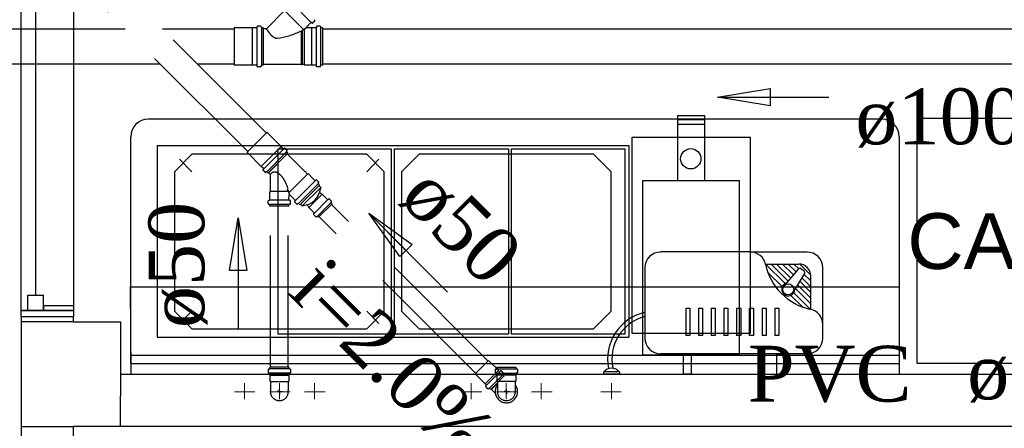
# Model space of a CAD drawing. Header units: millimetres. Extents: x 335 to 739279, y -1 to 84.
# Tile 16 of 244: x 352.34 to 356.08, y 27.61 to 29.16. Entities that reach past the tile are written whole.
import ezdxf

# ---------------------------------------------------------------- set-up
doc = ezdxf.new("R2010")
doc.units = ezdxf.units.MM
doc.header["$MEASUREMENT"] = 0
doc.linetypes.add('Dashed', pattern=[0.75, 0.5, -0.25])
for name, color, linetype, lineweight in [('Simbolos', 1, 'Continuous', 30), ('SIMBOLOS INT', 8, 'Continuous', 5), ('Simbolos_int', 1, 'Continuous', 30), ('TQ-Sentido tubo', 7, 'Continuous', 20), ('TQ-Seção tubo', 1, 'Continuous', 30), ('TQ-Textos tubo', 7, 'Continuous', 20)]:
    doc.layers.add(name, color=color, linetype=linetype, lineweight=lineweight)
doc.styles.add('Arial', font='arial.ttf')
doc.styles.add('TimesNewRoman', font='times.ttf')
doc.dimstyles.get("Standard").update_dxf_attribs({"dimtxt": 0.18, "dimasz": 0.18, "dimexe": 0.18, "dimexo": 0.0625, "dimgap": 0.09, "dimtad": 0, "dimtih": 1, "dimtoh": 1, "dimdec": 4, "dimzin": 0, "dimdsep": 46, "dimtxsty": 'Standard', "dimcen": 0.09, "dimadec": 0, "dimazin": 0, "dimtfac": 1, "dimtdec": 4, "dimtofl": 0, "dimtmove": 0, "dimatfit": 3, "dimfxl": 0, "dimtolj": 1, "dimtzin": 0, "dimarcsym": 0})

msp = doc.modelspace()

# ---------------------------------------------------------------- linework, layer by layer
at = {"color": 7}
for p, q in [((352.3408, 28.0579), (352.3408, 32.1219)), ((352.5398, 32.1219), (352.5398, 28.0579)), ((352.3958, 32.0619), (352.3958, 28.1169)), ((355.6098, 28.7849), (352.8238, 28.7849)), ((354.8358, 28.5519), (354.8358, 28.7999)), ((354.8358, 28.7999), (354.9368, 28.7999)), ((354.8358, 28.7839), (354.9368, 28.7839)), ((354.8358, 28.7669), (354.9368, 28.7669)), ((354.9368, 28.7999), (354.9368, 28.5519)), ((352.7568, 28.7189), (352.7568, 27.8569)), ((354.6618, 28.7169), (355.1108, 28.7169)), ((354.6618, 27.9709), (354.6618, 28.7169)), ((355.1108, 28.7169), (355.1108, 27.9709)), ((355.6758, 28.7189), (355.6758, 27.8569)), ((352.8578, 28.6849), (352.8578, 27.9569)), ((352.8578, 28.6849), (354.6488, 28.6849)), ((354.6488, 28.6849), (354.6488, 27.9569)), ((354.7028, 27.8889), (354.7028, 28.5519)), ((354.7028, 28.5519), (355.0688, 28.5519)), ((355.0688, 28.5519), (355.0688, 27.8889)), ((352.3658, 28.1169), (352.4258, 28.1169)), ((352.3658, 28.0579), (352.3658, 28.1169)), ((352.4258, 28.0579), (352.4258, 28.1169)), ((352.4258, 28.0579), (352.3408, 28.0579)), ((352.3408, 28.0339), (352.3408, 28.0579)), ((352.3408, 28.0339), (352.3408, 28.0579)), ((352.3408, 28.0579), (352.5398, 28.0579)), ((352.5398, 28.0579), (352.3408, 28.0579)), ((352.3658, 28.0579), (352.4258, 28.0579)), ((352.4258, 28.0769), (352.4258, 28.0579)), ((352.4258, 28.0769), (352.5398, 28.0769)), ((352.5398, 28.0769), (352.5398, 28.0339)), ((352.5398, 28.0579), (352.5398, 28.0339)), ((352.3408, 28.0339), (352.3408, 23.4719)), ((352.5398, 28.0339), (352.3408, 28.0339)), ((352.5398, 28.0159), (352.5398, 28.0339)), ((352.5398, 28.0159), (352.3408, 28.0159)), ((352.5398, 28.0159), (352.7188, 28.0159)), ((352.7188, 28.0159), (352.7188, 27.8169)), ((352.8578, 27.9569), (354.6488, 27.9569)), ((355.1108, 27.9709), (354.6618, 27.9709)), ((352.7568, 27.8889), (355.6758, 27.8889)), ((355.0688, 27.8889), (354.7028, 27.8889)), ((352.7568, 27.8569), (355.6758, 27.8569)), ((352.7188, 27.8169), (357.7788, 27.8169)), ((352.7188, 27.8169), (352.7188, 27.7349)), ((352.7188, 27.6179), (352.7188, 27.7349)), ((352.3408, 27.6179), (352.5398, 27.6179)), ((359.1518, 27.6179), (352.5398, 27.6179)), ((352.5398, 22.5439), (352.5398, 27.6179))]:
    msp.add_line(p, q, dxfattribs=at)
at = {"color": 8}
for p, q in [((352.9898, 28.5859), (352.9428, 28.6339)), ((353.6538, 28.5859), (353.6998, 28.6339)), ((355.1108, 28.2809), (354.7698, 28.2809)), ((355.1108, 28.2809), (355.3268, 28.2809)), ((354.7098, 28.2209), (354.7098, 27.9539)), ((355.1688, 28.2349), (355.2948, 28.2349)), ((355.1688, 28.2339), (355.2428, 28.1609)), ((355.1898, 28.2349), (355.2548, 28.1699)), ((355.2108, 28.2349), (355.2648, 28.1819)), ((355.2328, 28.2349), (355.2748, 28.1939)), ((355.2928, 28.2159), (355.2388, 28.1509)), ((355.2548, 28.2349), (355.2848, 28.2059)), ((355.2768, 28.2349), (355.2948, 28.2169)), ((355.2988, 28.2349), (355.3408, 28.1929)), ((355.3148, 28.2089), (355.3028, 28.2169)), ((355.3868, 27.9539), (355.3868, 28.2209)), ((355.1778, 28.2029), (355.2328, 28.1489)), ((355.3168, 28.1989), (355.2728, 28.1269)), ((355.2988, 28.1699), (355.3408, 28.1269)), ((355.3068, 28.1829), (355.3408, 28.1489)), ((355.3148, 28.1969), (355.3408, 28.1709)), ((355.3408, 28.0629), (355.3408, 28.1889)), ((355.2818, 28.1429), (355.3408, 28.0839)), ((355.2908, 28.1559), (355.3408, 28.1049)), ((355.2648, 28.1159), (355.3088, 28.0719)), ((355.2768, 28.1259), (355.3398, 28.0629)), ((352.9898, 28.0559), (352.9428, 28.0089)), ((353.6538, 28.0559), (353.6998, 28.0089)), ((354.8658, 28.0669), (354.8808, 28.0669)), ((354.8658, 28.0669), (354.8658, 27.9629)), ((354.8808, 28.0669), (354.8808, 27.9629)), ((354.9138, 28.0669), (354.9138, 27.9629)), ((354.9138, 28.0669), (354.9288, 28.0669)), ((354.9288, 28.0669), (354.9288, 27.9629)), ((354.9628, 28.0669), (354.9778, 28.0669)), ((354.9628, 28.0669), (354.9628, 27.9629)), ((354.9778, 28.0669), (354.9778, 27.9629)), ((355.0108, 28.0669), (355.0258, 28.0669)), ((355.0108, 28.0669), (355.0108, 27.9629)), ((355.0258, 28.0669), (355.0258, 27.9629)), ((355.0588, 28.0669), (355.0588, 27.9629)), ((355.0588, 28.0669), (355.0748, 28.0669)), ((355.0748, 28.0669), (355.0748, 27.9629)), ((355.1068, 28.0669), (355.1228, 28.0669)), ((355.1068, 28.0669), (355.1068, 27.9629)), ((355.1228, 28.0669), (355.1228, 27.9629)), ((355.1558, 28.0669), (355.1708, 28.0669)), ((355.1558, 28.0669), (355.1558, 27.9629)), ((355.1708, 28.0669), (355.1708, 27.9629)), ((355.2038, 28.0669), (355.2038, 27.9629)), ((355.2038, 28.0669), (355.2188, 28.0669)), ((355.2188, 28.0669), (355.2188, 27.9629)), ((354.8808, 27.9629), (354.8658, 27.9629)), ((354.9288, 27.9629), (354.9138, 27.9629)), ((354.9778, 27.9629), (354.9628, 27.9629)), ((355.0258, 27.9629), (355.0108, 27.9629)), ((355.0748, 27.9629), (355.0588, 27.9629)), ((355.1228, 27.9629), (355.1068, 27.9629)), ((355.1708, 27.9629), (355.1558, 27.9629)), ((355.2188, 27.9629), (355.2038, 27.9629)), ((355.3268, 27.8939), (354.7698, 27.8939)), ((354.8558, 27.8939), (354.8558, 27.8169)), ((354.8868, 27.8939), (354.8558, 27.8939)), ((354.8868, 27.8939), (354.8868, 27.8169)), ((355.2098, 27.8939), (355.2098, 27.8169)), ((355.2098, 27.8939), (355.2408, 27.8939)), ((355.2408, 27.8939), (355.2408, 27.8169)), ((354.5538, 27.8249), (354.5538, 27.8169)), ((354.6138, 27.8249), (354.5538, 27.8249)), ((354.6138, 27.8249), (354.5538, 27.8249)), ((354.6138, 27.8169), (354.5538, 27.8169)), ((354.6138, 27.8249), (354.6138, 27.8169)), ((354.8868, 27.8169), (354.8558, 27.8169)), ((355.2098, 27.8169), (355.2408, 27.8169))]:
    msp.add_line(p, q, dxfattribs=at)
at = {"color": 7}
msp.add_lwpolyline([(356.8038, 28.7879), (355.7438, 28.7879), (355.7438, 27.8589), (356.8038, 27.8589), (356.8038, 28.7879)], close=True, dxfattribs=at)
at = {"color": 8}
for points in [[(353.6538, 28.6529), (352.9898, 28.6529), (352.9238, 28.5859), (352.9238, 28.5859), (352.9238, 28.0559), (352.9898, 27.9889), (352.9898, 27.9889), (353.6538, 27.9889), (353.7198, 28.0559), (353.7198, 28.0559), (353.7198, 28.5859), (353.6538, 28.6529), (353.6538, 28.6529)], [(354.5158, 28.6529), (353.8528, 28.6529), (353.7858, 28.5859), (353.7858, 28.5859), (353.7858, 28.0559), (353.8528, 27.9889), (353.8528, 27.9889), (354.5158, 27.9889), (354.5818, 28.0559), (354.5818, 28.0559), (354.5818, 28.5859), (354.5158, 28.6529), (354.5158, 28.6529)]]:
    msp.add_lwpolyline(points, dxfattribs=at)
at = {"color": 7, "linetype": 'Continuous'}
for points in [[(353.3168, 28.6729), (353.7468, 28.6729), (353.7468, 27.9689), (353.3168, 27.9689), (353.3168, 28.6729)], [(353.7588, 28.6729), (354.1918, 28.6729), (354.1918, 27.9689), (353.7588, 27.9689), (353.7588, 28.6729)], [(354.2038, 28.6729), (354.6348, 28.6729), (354.6348, 27.9689), (354.2038, 27.9689), (354.2038, 28.6729)]]:
    msp.add_lwpolyline(points, close=True, dxfattribs=at)
msp.add_lwpolyline([(352.7588, 27.8169), (352.7568, 28.1489), (355.6758, 28.1489), (355.6758, 27.8169)], dxfattribs=at)
at = {"color": 7}
msp.add_circle((354.8848, 28.6349), 0.0385, dxfattribs=at)
at = {"color": 8}
msp.add_circle((355.2548, 28.1389), 0.0209, dxfattribs=at)
at = {"color": 7}
for centre, start, end in [((352.8238, 28.7189), 90, 180), ((355.6098, 28.7189), 0, 90)]:
    msp.add_arc(centre, 0.0663, start, end, dxfattribs=at)
at = {"color": 8}
for centre, radius, start, end in [((354.7698, 28.2209), 0.0597, 90, 180), ((355.1108, 28.2209), 0.0597, 12.187, 90), ((355.3268, 28.2209), 0.0597, 0, 90), ((355.3868, 28.2809), 0.2232, 192.187, 257.813), ((355.2988, 28.2119), 0.00696, 54.419, 140.065), ((355.2948, 28.1889), 0.0462, 0, 90), ((355.3108, 28.2029), 0.00696, 328.772, 54.419), ((355.2548, 28.1389), 0.0251, 106.027, 2.81), ((355.3268, 28.0049), 0.0597, 0, 77.813), ((354.7508, 27.8739), 0.182, 103.129, 191.264), ((354.7538, 27.8729), 0.1686, 104.998, 191.493), ((354.7698, 27.9539), 0.0597, 180, 270), ((355.3268, 27.9539), 0.0597, 270, 0), ((354.5838, 27.8029), 0.0367, 35.493, 144.507)]:
    msp.add_arc(centre, radius, start, end, dxfattribs=at)
at = {"layer": 'Simbolos'}
for p, q in [((353.3415, 29.1982), (353.2725, 29.1292)), ((353.4415, 29.1522), (353.4235, 29.1342)), ((353.4435, 29.1522), (353.4465, 29.1502)), ((353.4565, 29.1582), (353.4475, 29.1502)), ((353.4545, 29.1632), (353.4565, 29.1602)), ((353.2185, 29.1322), (353.1495, 29.1322)), ((353.2195, 29.1322), (353.2185, 29.1322)), ((353.2355, 29.1322), (353.2195, 29.1322)), ((353.2375, 29.1372), (353.2365, 29.1332)), ((353.2505, 29.1382), (353.2385, 29.1382)), ((353.2525, 29.1372), (353.2535, 29.1332)), ((353.2605, 29.1322), (353.2545, 29.1322)), ((353.2605, 29.1322), (353.2605, 28.9902)), ((353.2725, 29.1292), (353.2605, 29.1292)), ((353.4445, 29.1322), (353.4245, 29.1322)), ((353.4615, 29.1322), (353.4445, 29.1322)), ((353.4625, 29.1372), (353.4625, 29.1332)), ((353.4765, 29.1382), (353.4645, 29.1382)), ((353.4775, 29.1372), (353.4785, 29.1332)), ((353.4865, 29.1322), (353.4805, 29.1322)), ((353.4865, 28.9902), (353.4865, 29.1322)), ((353.2185, 28.9902), (353.1495, 28.9902)), ((353.2195, 28.9902), (353.2185, 28.9902)), ((353.2355, 28.9902), (353.2195, 28.9902)), ((353.2375, 28.9852), (353.2365, 28.9892)), ((353.2525, 28.9852), (353.2535, 28.9892)), ((353.2605, 28.9902), (353.2545, 28.9902)), ((353.4045, 28.9932), (353.2605, 28.9932)), ((353.4045, 28.9932), (353.4045, 28.9912)), ((353.4085, 28.9912), (353.4045, 28.9912)), ((353.4155, 28.9932), (353.4085, 28.9932)), ((353.4085, 28.9932), (353.4085, 28.9912)), ((353.4185, 28.9902), (353.4155, 28.9932)), ((353.4445, 28.9902), (353.4185, 28.9902)), ((353.4615, 28.9902), (353.4445, 28.9902)), ((353.4625, 28.9852), (353.4625, 28.9892)), ((353.4775, 28.9852), (353.4785, 28.9892)), ((353.4865, 28.9902), (353.4805, 28.9902)), ((353.2505, 28.9842), (353.2385, 28.9842)), ((353.4765, 28.9842), (353.4645, 28.9842))]:
    msp.add_line(p, q, dxfattribs=at)
at = {"layer": 'Simbolos', "linetype": 'Dashed'}
for p, q in [((353.2737, 28.7342), (353.2002, 28.6607)), ((353.2752, 28.7342), (353.2737, 28.7342)), ((353.3282, 28.6812), (353.2752, 28.7342)), ((353.2002, 28.6593), (353.2002, 28.6607)), ((353.2532, 28.6062), (353.2002, 28.6593)), ((353.3536, 28.6557), (353.2787, 28.5808)), ((353.3367, 28.6727), (353.3282, 28.6812)), ((353.3388, 28.6734), (353.3409, 28.6755)), ((353.3508, 28.667), (353.343, 28.6748)), ((353.3494, 28.6614), (353.3515, 28.6649)), ((353.3536, 28.6557), (353.3494, 28.66)), ((353.4194, 28.5857), (353.3515, 28.6536)), ((353.2617, 28.5977), (353.2532, 28.6062)), ((353.261, 28.5956), (353.2589, 28.5935)), ((353.2674, 28.5836), (353.2596, 28.5914)), ((353.273, 28.585), (353.2695, 28.5829)), ((353.2787, 28.5808), (353.2744, 28.585)), ((353.2886, 28.5751), (353.2808, 28.5829)), ((353.4194, 28.5857), (353.4208, 28.5871)), ((353.4236, 28.5843), (353.4208, 28.5871)), ((353.4222, 28.5829), (353.4236, 28.5843)), ((353.4286, 28.5765), (353.4222, 28.5829)), ((353.2886, 28.5101), (353.2886, 28.5751)), ((353.4321, 28.5772), (353.4286, 28.5765)), ((353.4491, 28.5603), (353.4321, 28.5772)), ((353.4569, 28.5525), (353.4491, 28.5603)), ((353.459, 28.5518), (353.4618, 28.5546)), ((353.4717, 28.5461), (353.4632, 28.5546)), ((353.4696, 28.5412), (353.4717, 28.5447)), ((353.2858, 28.5072), (353.2886, 28.5101)), ((353.2858, 28.4789), (353.2858, 28.5072)), ((353.3543, 28.515), (353.3529, 28.5192)), ((353.4746, 28.5348), (353.3996, 28.4598)), ((353.4746, 28.5348), (353.4703, 28.539)), ((353.4788, 28.5263), (353.4724, 28.5327)), ((353.4788, 28.5263), (353.4731, 28.5051)), ((353.4816, 28.5009), (353.4746, 28.5079)), ((353.2794, 28.4641), (353.2794, 28.4754)), ((353.2808, 28.4768), (353.2843, 28.4775)), ((353.3579, 28.4789), (353.3586, 28.498)), ((353.3628, 28.4768), (353.3593, 28.4775)), ((353.3741, 28.4853), (353.3607, 28.4987)), ((353.3642, 28.4641), (353.3642, 28.4754)), ((353.3819, 28.4775), (353.3741, 28.4853)), ((353.3826, 28.4754), (353.3798, 28.4726)), ((353.3883, 28.4627), (353.3798, 28.4712)), ((353.4845, 28.5009), (353.4816, 28.5009)), ((353.505, 28.4804), (353.4845, 28.5009)), ((353.5099, 28.4825), (353.5078, 28.4804)), ((353.5198, 28.474), (353.5113, 28.4825)), ((353.5198, 28.4726), (353.5177, 28.469)), ((353.5219, 28.4634), (353.5184, 28.4669)), ((353.2808, 28.4627), (353.2843, 28.462)), ((353.2858, 28.4549), (353.2858, 28.4606)), ((353.3579, 28.4549), (353.2858, 28.4549)), ((353.3579, 28.4549), (353.3579, 28.4606)), ((353.3628, 28.4627), (353.3593, 28.462)), ((353.3932, 28.4648), (353.3897, 28.4627)), ((353.3996, 28.4598), (353.3954, 28.4641)), ((353.4081, 28.4556), (353.4017, 28.462)), ((353.4081, 28.4556), (353.4293, 28.4613)), ((353.4335, 28.4528), (353.4265, 28.4598)), ((353.4335, 28.4499), (353.4335, 28.4528)), ((353.4541, 28.4294), (353.4335, 28.4499)), ((353.5219, 28.4634), (353.471, 28.4125)), ((353.4519, 28.4245), (353.4541, 28.4266)), ((353.4604, 28.4146), (353.4519, 28.4231)), ((353.4618, 28.4146), (353.4654, 28.4167)), ((353.471, 28.4125), (353.4675, 28.416)), ((354.1537, 27.8316), (354.1169, 27.8684)), ((353.2798, 27.8342), (353.2798, 27.8222)), ((353.2808, 27.8352), (353.2848, 27.8362)), ((353.3578, 27.8432), (353.2858, 27.8432)), ((353.2858, 27.8432), (353.2858, 27.8382)), ((353.3578, 27.8432), (353.3578, 27.8382)), ((353.3628, 27.8352), (353.3588, 27.8362)), ((353.3638, 27.8342), (353.3638, 27.8222)), ((354.1422, 27.8342), (354.1422, 27.8222)), ((354.1432, 27.8352), (354.1472, 27.8362)), ((354.1482, 27.8432), (354.2202, 27.8432)), ((354.1482, 27.8432), (354.1482, 27.8382)), ((354.1544, 27.8309), (354.1537, 27.8316)), ((354.1586, 27.8267), (354.1544, 27.8309)), ((354.2202, 27.8432), (354.2202, 27.8382)), ((354.2252, 27.8352), (354.2212, 27.8362)), ((354.2262, 27.8342), (354.2262, 27.8222)), ((353.2808, 27.8212), (353.2838, 27.8212)), ((353.2858, 27.8192), (353.2858, 27.8132)), ((353.2858, 27.8132), (353.2858, 27.7902)), ((353.3578, 27.8192), (353.3578, 27.8132)), ((353.3578, 27.8132), (353.3578, 27.7902)), ((353.3628, 27.8212), (353.3598, 27.8212)), ((354.1028, 27.7807), (354.066, 27.8175)), ((354.1756, 27.8097), (354.1247, 27.7588)), ((354.1432, 27.8212), (354.1462, 27.8212)), ((354.1482, 27.8192), (354.1482, 27.8132)), ((354.1482, 27.8132), (354.1482, 27.7902)), ((354.1636, 27.8288), (354.1608, 27.8274)), ((354.1735, 27.8203), (354.165, 27.8288)), ((354.1735, 27.8189), (354.1714, 27.8154)), ((354.1756, 27.8097), (354.1714, 27.8139)), ((354.2202, 27.8192), (354.2202, 27.8132)), ((354.2202, 27.8132), (354.2202, 27.7902)), ((354.2252, 27.8212), (354.2222, 27.8212)), ((353.2858, 27.7902), (353.2878, 27.7882)), ((353.2878, 27.7882), (353.2878, 27.7542)), ((353.3578, 27.7902), (353.3558, 27.7882)), ((353.3558, 27.7882), (353.3558, 27.7542)), ((354.1035, 27.78), (354.1028, 27.7807)), ((354.1077, 27.7758), (354.1035, 27.78)), ((354.1056, 27.7708), (354.107, 27.7736)), ((354.1141, 27.7609), (354.1056, 27.7694)), ((354.1155, 27.7609), (354.119, 27.763)), ((354.1247, 27.7588), (354.1205, 27.763)), ((354.1422, 27.7442), (354.1282, 27.7582)), ((354.1482, 27.7902), (354.1502, 27.7882)), ((354.1502, 27.7882), (354.1502, 27.7542)), ((354.2202, 27.7902), (354.2182, 27.7882)), ((354.2182, 27.7882), (354.2182, 27.7542))]:
    msp.add_line(p, q, dxfattribs=at)
at = {"layer": 'Simbolos'}
for centre, radius, start, end in [((353.4425, 29.1512), 0.00133, 49.9996, 135), ((353.4465, 29.1512), 0.00133, 230, 315), ((353.4555, 29.1592), 0.00133, 315, 30.0003), ((353.2355, 29.1332), 0.00133, 270, 355), ((353.2385, 29.1372), 0.00133, 90, 175), ((353.2505, 29.1372), 0.00133, 15, 90), ((353.2545, 29.1332), 0.00133, 195, 270), ((353.4045, 29.2112), 0.1559, 211.736, 220.887), ((353.5225, 29.2902), 0.2976, 212.76, 212.798), ((353.3405, 29.1562), 0.0716, 221.83, 240.254), ((353.2825, 29.3702), 0.2789, 276.432, 285.671), ((353.2785, 29.3712), 0.2804, 286.412, 295.627), ((353.3305, 29.2632), 0.1609, 295.627, 305.532), ((353.4245, 29.1332), 0.00133, 135, 270), ((353.4615, 29.1332), 0.00133, 270, 355), ((353.4645, 29.1372), 0.00133, 90, 175), ((353.4765, 29.1372), 0.00133, 15.0003, 90), ((353.4805, 29.1332), 0.00133, 195, 270), ((353.3085, 29.1022), 0.00845, 241.067, 262.184), ((353.3115, 29.1982), 0.105, 267.75, 271.158), ((353.2355, 28.9892), 0.00133, 5, 90), ((353.2545, 28.9892), 0.00133, 90, 165), ((353.4615, 28.9892), 0.00133, 4.9999, 90), ((353.4805, 28.9892), 0.00133, 90, 165), ((353.2385, 28.9852), 0.00133, 185, 270), ((353.2505, 28.9852), 0.00133, 270, 345), ((353.4645, 28.9852), 0.00133, 185, 270), ((353.4765, 28.9852), 0.00133, 270, 345)]:
    msp.add_arc(centre, radius, start, end, dxfattribs=at)
at = {"layer": 'Simbolos', "linetype": 'Dashed'}
for centre, radius, start, end in [((353.3381, 28.6741), 0.00133, 225, 310), ((353.3423, 28.6741), 0.00133, 45, 130), ((353.3501, 28.6607), 0.00133, 150, 225), ((353.3501, 28.6663), 0.00133, 330, 45), ((353.2603, 28.5921), 0.00133, 140, 225), ((353.2603, 28.5963), 0.00133, 320, 45), ((353.2681, 28.5843), 0.00133, 225, 300), ((353.2737, 28.5843), 0.00133, 45, 120), ((353.3041, 28.5652), 0.0192, 104.386, 146.034), ((353.3041, 28.5652), 0.0192, 62.738, 104.386), ((353.2858, 28.5299), 0.059, 39.359, 62.738), ((353.3374, 28.5433), 0.059, 146.034, 146.67), ((353.249, 28.5002), 0.1062, 25.305, 39.359), ((353.1868, 28.4705), 0.1755, 16.924, 25.305), ((353.4576, 28.5532), 0.00133, 225, 310), ((353.4625, 28.5539), 0.00133, 45, 130), ((353.471, 28.5398), 0.00133, 150, 225), ((353.471, 28.5454), 0.00133, 330, 45), ((353.1868, 28.4705), 0.1755, 14.386, 15.334), ((353.1868, 28.4705), 0.1755, 9.611, 14.386), ((353.406, 28.5284), 0.0714, 289.154, 340.846), ((353.2808, 28.4754), 0.00133, 95, 180), ((353.2843, 28.4789), 0.00133, 275, 0), ((353.3593, 28.4789), 0.00133, 180, 265), ((353.36, 28.498), 0.00133, 45, 180), ((353.3628, 28.4754), 0.00133, 0, 85), ((353.3805, 28.4719), 0.00133, 140, 225), ((353.3812, 28.4768), 0.00133, 320, 45), ((353.5064, 28.4818), 0.00133, 225, 310), ((353.5106, 28.4818), 0.00133, 45, 130), ((353.5198, 28.4683), 0.00133, 150, 225), ((353.5191, 28.4733), 0.00133, 330, 45), ((353.2808, 28.4641), 0.00133, 180, 255), ((353.2843, 28.4606), 0.00133, 0, 75), ((353.3593, 28.4606), 0.00133, 105, 180), ((353.3628, 28.4641), 0.00133, 285, 0), ((353.389, 28.4634), 0.00133, 225, 300), ((353.3947, 28.4634), 0.00133, 45, 120), ((353.4526, 28.428), 0.00133, 320, 45), ((353.4526, 28.4238), 0.00133, 140, 225), ((353.4611, 28.4153), 0.00133, 225, 300), ((353.4661, 28.4146), 0.00133, 45, 120), ((353.2808, 27.8342), 0.00133, 105, 180), ((353.2838, 27.8382), 0.00133, 285, 0.0001), ((353.3598, 27.8382), 0.00133, 180, 255), ((353.3628, 27.8342), 0.00133, 0.0001, 75.0001), ((354.1432, 27.8342), 0.00133, 105, 180), ((354.1462, 27.8382), 0.00133, 285, 0), ((354.1643, 27.8281), 0.00133, 45, 130), ((354.2222, 27.8382), 0.00133, 180, 255), ((354.2252, 27.8342), 0.00133, 0, 75), ((353.2808, 27.8222), 0.00133, 180, 265), ((353.2838, 27.8192), 0.00133, 0.0001, 85.0001), ((353.3598, 27.8192), 0.00133, 95.0001, 180), ((353.3628, 27.8222), 0.00133, 275, 0.0001), ((354.1432, 27.8222), 0.00133, 180, 265), ((354.1462, 27.8192), 0.00133, 0, 85), ((354.1601, 27.8281), 0.00133, 225, 310), ((354.1728, 27.8154), 0.00133, 150, 225), ((354.1728, 27.8196), 0.00133, 330, 45), ((354.2222, 27.8192), 0.00133, 95, 180), ((354.2252, 27.8222), 0.00133, 275, 0), ((354.1063, 27.7701), 0.00133, 140, 225), ((354.1063, 27.7743), 0.00133, 320, 45), ((354.1148, 27.7616), 0.00133, 225, 300), ((354.119, 27.7616), 0.00133, 45, 120), ((353.3218, 27.7502), 0.0341, 172.826, 7.1738), ((354.1842, 27.7502), 0.0341, 172.826, 7.1737)]:
    msp.add_arc(centre, radius, start, end, dxfattribs=at)
at = {"layer": 'SIMBOLOS INT', "linetype": 'Continuous'}
for p, q in [((353.1888, 27.7219), (353.1888, 27.7829)), ((353.4548, 27.7219), (353.4548, 27.7829)), ((354.0508, 27.7219), (354.0508, 27.7829)), ((354.3168, 27.7219), (354.3168, 27.7829)), ((354.5838, 27.7219), (354.5838, 27.7829)), ((353.1888, 27.7499), (353.1508, 27.7499)), ((353.1508, 27.7499), (353.2288, 27.7499)), ((353.1888, 27.7499), (353.1888, 27.7219)), ((353.4548, 27.7499), (353.4178, 27.7499)), ((353.4178, 27.7499), (353.4958, 27.7499)), ((353.4548, 27.7499), (353.4548, 27.7219)), ((354.0508, 27.7499), (354.0128, 27.7499)), ((354.0128, 27.7499), (354.0908, 27.7499)), ((354.0508, 27.7499), (354.0508, 27.7219)), ((354.3168, 27.7499), (354.2798, 27.7499)), ((354.2798, 27.7499), (354.3578, 27.7499)), ((354.3168, 27.7499), (354.3168, 27.7219)), ((354.6208, 27.7499), (354.5428, 27.7499)), ((354.5838, 27.7499), (354.6208, 27.7499)), ((354.5838, 27.7499), (354.5838, 27.7219))]:
    msp.add_line(p, q, dxfattribs=at)
at = {"layer": 'SIMBOLOS INT', "linetype": 'Dashed'}
for p, q in [((353.3218, 27.7219), (353.3218, 27.7829)), ((354.1838, 27.7219), (354.1838, 27.7829)), ((353.3218, 27.7499), (353.2848, 27.7499)), ((353.2848, 27.7499), (353.3628, 27.7499)), ((353.3218, 27.7499), (353.3218, 27.7219)), ((354.1838, 27.7499), (354.1468, 27.7499)), ((354.1468, 27.7499), (354.2248, 27.7499)), ((354.1838, 27.7499), (354.1838, 27.7219))]:
    msp.add_line(p, q, dxfattribs=at)
at = {"layer": 'Simbolos_int'}
for p, q in [((353.4425, 29.1532), (353.3675, 29.2282)), ((353.4145, 29.1252), (353.3415, 29.1982)), ((353.1495, 29.1322), (353.1495, 28.9902)), ((353.2185, 29.1322), (353.2185, 28.9902)), ((353.2365, 29.1322), (353.2365, 28.9902)), ((353.2535, 29.1322), (353.2535, 28.9902)), ((353.2605, 29.1292), (353.2605, 28.9932)), ((353.4045, 29.1202), (353.4045, 28.9932)), ((353.4085, 29.1222), (353.4085, 28.9932)), ((353.4155, 29.1262), (353.4155, 28.9932)), ((353.4445, 29.1322), (353.4445, 28.9902)), ((353.4625, 28.9902), (353.4625, 29.1322)), ((353.4795, 28.9902), (353.4795, 29.1322))]:
    msp.add_line(p, q, dxfattribs=at)
at = {"layer": 'Simbolos_int', "linetype": 'Dashed'}
for p, q in [((353.3282, 28.6812), (353.2532, 28.6062)), ((353.3374, 28.672), (353.2624, 28.597)), ((353.3487, 28.6607), (353.2737, 28.5857)), ((353.2808, 28.5829), (353.3515, 28.6536)), ((353.3586, 28.5065), (353.4286, 28.5765)), ((353.4583, 28.5511), (353.3833, 28.4761)), ((353.3579, 28.5101), (353.2886, 28.5101)), ((353.4696, 28.5398), (353.3947, 28.4648)), ((353.4788, 28.5263), (353.4081, 28.4556)), ((353.3579, 28.4775), (353.2858, 28.4775)), ((353.4845, 28.5009), (353.4335, 28.4499)), ((353.5057, 28.4796), (353.4548, 28.4287)), ((353.5177, 28.4676), (353.4668, 28.4167)), ((353.3586, 28.4613), (353.2851, 28.4613)), ((354.1169, 27.8684), (354.066, 27.8175)), ((353.3578, 27.8372), (353.2858, 27.8372)), ((354.1544, 27.8309), (354.1035, 27.78)), ((354.1482, 27.8372), (354.2202, 27.8372)), ((353.3578, 27.8202), (353.2858, 27.8202)), ((353.2858, 27.8132), (353.3578, 27.8132)), ((354.1594, 27.826), (354.1084, 27.7751)), ((354.1707, 27.8147), (354.1198, 27.7637)), ((354.1482, 27.8202), (354.2202, 27.8202)), ((354.2202, 27.8132), (354.1482, 27.8132)), ((353.2878, 27.7882), (353.3558, 27.7882)), ((353.3218, 27.7502), (353.3218, 27.7602)), ((354.1502, 27.7812), (354.1282, 27.7582)), ((354.2182, 27.7882), (354.1502, 27.7882)), ((354.1842, 27.7502), (354.1842, 27.7602)), ((353.3218, 27.7502), (353.3138, 27.7502)), ((353.3218, 27.7502), (353.3218, 27.7402)), ((353.3218, 27.7502), (353.3338, 27.7502)), ((354.1842, 27.7502), (354.1762, 27.7502)), ((354.1842, 27.7502), (354.1842, 27.7402)), ((354.1842, 27.7502), (354.1962, 27.7502))]:
    msp.add_line(p, q, dxfattribs=at)
msp.add_arc((354.1842, 27.7502), 0.0424, 142.861, 37.1393, dxfattribs=at)
at = {"layer": 'TQ-Seção tubo', "linetype": 'Dashed'}
for p, q in [((353.2723, 28.7328), (351.6018, 30.4033)), ((353.2016, 28.6621), (351.5893, 30.2744)), ((353.2885, 27.8432), (353.2885, 28.4549)), ((353.3552, 27.8432), (353.3552, 28.4549)), ((354.115, 27.8665), (353.52, 28.4615)), ((354.0679, 27.8194), (353.4729, 28.4144))]:
    msp.add_line(p, q, dxfattribs=at)
at = {"layer": 'TQ-Seção tubo'}
for p, q in [((352.7359, 29.1278), (350.5189, 29.1278)), ((353.1495, 29.1278), (352.8773, 29.1278)), ((359.2751, 29.1278), (353.4865, 29.1278)), ((352.8692, 28.9945), (350.5189, 28.9945)), ((353.1495, 28.9945), (353.0106, 28.9945)), ((359.2751, 28.9945), (353.4865, 28.9945))]:
    msp.add_line(p, q, dxfattribs=at)

# ---------------------------------------------------------------- texts
at = {"insert": (356.2253, 28.2133), "char_height": 0.2118, "width": 2.082666, "attachment_point": 8, "line_spacing_factor": 0.798, "style": 'Arial'}
msp.add_mtext('CARNE', dxfattribs=at)
at = {"layer": 'TQ-Textos tubo', "char_height": 0.2118, "line_spacing_factor": 0.798, "style": 'TimesNewRoman'}
for s, insert, width, attachment_point in [('ø100 i=1.0%', (356.3378, 28.6768), 3.086291, 8), ('PVC', (355.7238, 27.7078), 1.157359, 9), ('ø25', (355.9348, 27.7078), 0.896301, 7)]:
    msp.add_mtext(s, dxfattribs=dict(at, insert=insert, width=width, attachment_point=attachment_point))
at = {"layer": 'TQ-Textos tubo', "char_height": 0.2118, "attachment_point": 8, "line_spacing_factor": 0.798, "style": 'TimesNewRoman'}
for s, insert, width, rotation in [('ø50', (353.9315, 28.3004), 0.896301, 314.9999), ('ø50', (353.0498, 28.2316), 0.896301, 90.0002), ('i=2.0%', (353.6768, 27.7907), 1.74329, 314.9999)]:
    msp.add_mtext(s, dxfattribs=dict(at, insert=insert, width=width, rotation=rotation))

# ---------------------------------------------------------------- leaders
at = {"layer": 'TQ-Sentido tubo'}
for points in [[(354.986, 28.8692), (355.4096, 28.8692)], [(353.6613, 28.428), (353.9608, 28.1284)], [(353.1658, 28.411), (353.1658, 27.9874)]]:
    msp.add_leader(points, dimstyle='Standard', override={"dimasz": 0.2, "dimldrblk": 'CLOSED'}, dxfattribs=at)

doc.saveas('drawing.dxf')
